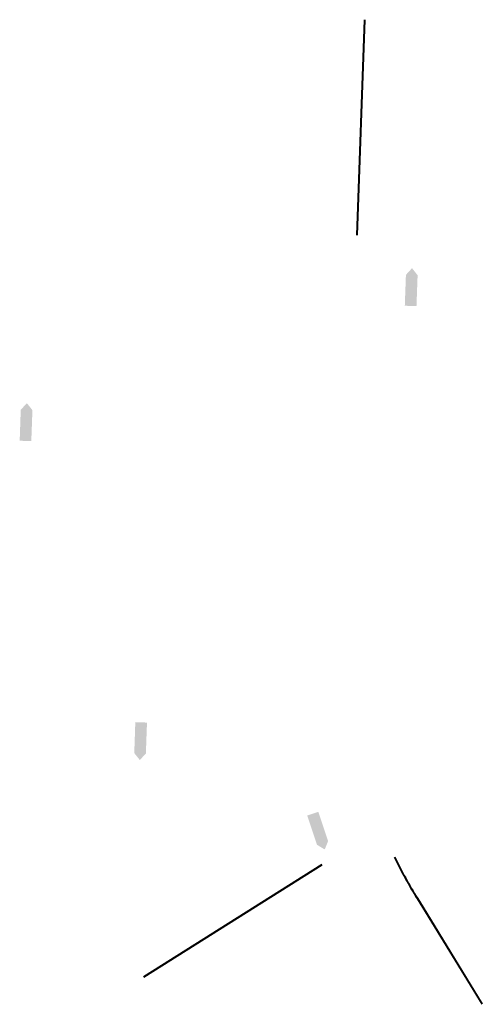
# Model space of a CAD drawing. Header units: feet. Extents: x 161304 to 161962, y 288365 to 289764.
import ezdxf

# ---------------------------------------------------------------- set-up
doc = ezdxf.new("R2010")
doc.units = ezdxf.units.FT
doc.header["$MEASUREMENT"] = 0
doc.layers.add('PM_P_Text', color=3, linetype='Continuous')
doc.layers.add('PM_X_Edge_Line', color=51, linetype='Continuous')

msp = doc.modelspace()

# ---------------------------------------------------------------- hatches: boundary and pattern name
at = {"layer": 'PM_P_Text'}
h = msp.add_hatch(color=255, dxfattribs=at)
h.dxf.hatch_style = 1
h.paths.add_polyline_path([(161853, 289401.4), (161861.7, 289410.9), (161869.6, 289400.8), (161868, 289356.9), (161851.4, 289357.5)])
h = msp.add_hatch(color=255, dxfattribs=at)
h.dxf.hatch_style = 1
h.paths.add_polyline_path([(161305.7, 289209.6), (161314.4, 289219.1), (161322.3, 289209.1), (161320.7, 289165.1), (161304.2, 289165.7)])
h = msp.add_hatch(color=255, dxfattribs=at)
h.dxf.hatch_style = 1
h.paths.add_polyline_path([(161467, 288721.9), (161474.9, 288711.9), (161483.5, 288721.3), (161485.1, 288765.2), (161468.5, 288765.8)])
h = msp.add_hatch(color=255, dxfattribs=at)
h.dxf.hatch_style = 1
h.paths.add_polyline_path([(161726.7, 288591.5), (161737.6, 288584.9), (161742.4, 288596.7), (161728.5, 288638.4), (161712.8, 288633.2)])

# ---------------------------------------------------------------- linework, layer by layer
at = {"layer": 'PM_X_Edge_Line', "flags": 128}
for points in [[(161783.2, 289458), (161794.3, 289764)], [(161784.2, 289458), (161795.3, 289763.9)], [(161480.1, 288404.2), (161733.3, 288564)], [(161480.6, 288403.4), (161733.9, 288563.2)]]:
    msp.add_lwpolyline(points, dxfattribs=at)
for points in [[(161836.2, 288573.9, 0.023629), (161868.9, 288514.6), (161876.5, 288502.2), (161960.7, 288364.9)], [(161837.1, 288574.4, 0.023629), (161869.7, 288515.1), (161877.3, 288502.7), (161961.5, 288365.4)]]:
    msp.add_lwpolyline(points, format="xyb", dxfattribs=at)

doc.saveas('drawing.dxf')
